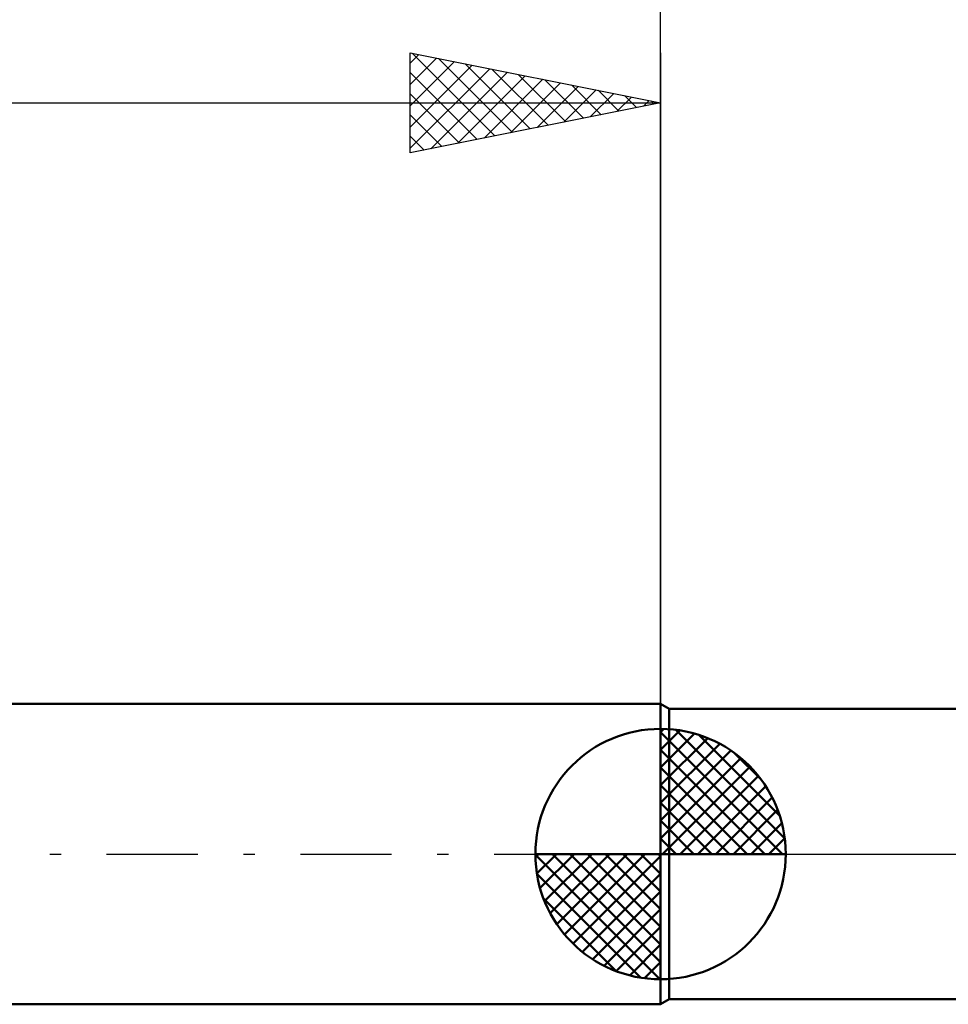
# Model space of a CAD drawing. Header units: millimetres. Extents: x -53 to 71, y -37 to 40.
# Tile 3 of 7: x -13 to 6, y -3 to 17. Entities that reach past the tile are written whole.
import ezdxf

# ---------------------------------------------------------------- set-up
doc = ezdxf.new("R2010")
doc.units = ezdxf.units.MM
doc.header["$LTSCALE"] = 4.55
doc.linetypes.add('LONGDASH_DASH', pattern=[0.85, 0.4, -0.2, 0.05, -0.2])
for name, color, linetype in [('1', 4, 'CONTINUOUS'), ('2', 7, 'CONTINUOUS'), ('4', 2, 'LONGDASH_DASH'), ('NOCUT', 7, 'CONTINUOUS'), ('SK1', 4, 'CONTINUOUS'), ('SK2', 7, 'CONTINUOUS'), ('SK4', 2, 'LONGDASH_DASH')]:
    doc.layers.add(name, color=color, linetype=linetype)

msp = doc.modelspace()

# ---------------------------------------------------------------- linework, layer by layer
at = {"layer": '1', "color": 4, "linetype": 'CONTINUOUS', "lineweight": 50}
for p, q in [((0.173, 2.9), (0, 3)), ((0, -3), (0, 3)), ((0.173, 2.9), (8, 2.9)), ((0.173, -2.9), (0.173, 2.9)), ((0, -3), (0.173, -2.9)), ((0.173, -2.9), (8, -2.9))]:
    msp.add_line(p, q, dxfattribs=at)
at = {"layer": '2', "color": 7, "linetype": 'CONTINUOUS', "lineweight": 25}
msp.add_line((0, 0), (0, 26), dxfattribs=at)
at = {"layer": '4', "color": 2, "linetype": 'LONGDASH_DASH', "lineweight": 25}
msp.add_line((0, 0), (21, 0), dxfattribs=at)
at = {"layer": 'NOCUT', "color": 7, "linetype": 'CONTINUOUS', "lineweight": 25}
for p, q in [((0.173, 2.9), (0, 3)), ((0, 3), (0, 0)), ((8, 2.9), (0.173, 2.9)), ((0, 0), (21, 0))]:
    msp.add_line(p, q, dxfattribs=at)
at = {"layer": 'SK1', "color": 4, "linetype": 'CONTINUOUS', "lineweight": 50}
for p, q in [((0, 3), (-35.2, 3)), ((0, 0), (0, 2.5)), ((0, 2.435), (0.063, 2.498)), ((0, 2.081), (0.387, 2.469)), ((0, 2.435), (2.435, 0)), ((0, 1.728), (0.677, 2.405)), ((0.308, 2.481), (2.481, 0.308)), ((0.761, 2.381), (2.381, 0.761)), ((0, 1.374), (0.941, 2.315)), ((0, 1.021), (1.182, 2.202)), ((0, 2.081), (2.081, 0)), ((0, 0.667), (1.401, 2.069)), ((1.486, 2.01), (2.01, 1.486)), ((0, 0.314), (1.604, 1.917)), ((0, 1.728), (1.728, 0)), ((0.04, 0), (1.787, 1.747)), ((0.393, 0), (1.953, 1.559)), ((0, 1.374), (1.374, 0)), ((0.747, 0), (2.101, 1.354)), ((0, 1.021), (1.021, 0)), ((1.101, 0), (2.229, 1.129)), ((1.454, 0), (2.338, 0.884)), ((0, 0.667), (0.667, 0)), ((1.808, 0), (2.423, 0.615)), ((0, 0.314), (0.314, 0)), ((2.161, 0), (2.479, 0.318)), ((0, 0), (-2.5, 0)), ((-2.498, -0.063), (-2.435, 0)), ((-2.469, -0.387), (-2.081, 0)), ((-2.405, -0.677), (-1.728, 0)), ((-2.315, -0.941), (-1.374, 0)), ((-2.202, -1.182), (-1.021, 0)), ((-2.161, 0), (0, -2.161)), ((-2.069, -1.401), (-0.667, 0)), ((-1.917, -1.604), (-0.314, 0)), ((-1.808, 0), (0, -1.808)), ((-1.454, 0), (0, -1.454)), ((-1.101, 0), (0, -1.101)), ((-0.747, 0), (0, -0.747)), ((-0.393, 0), (0, -0.393)), ((-0.04, 0), (0, -0.04)), ((0, 0), (2.5, 0)), ((0, -2.5), (0, 0)), ((-2.5, -0.015), (-0.015, -2.5)), ((-1.747, -1.787), (0, -0.04)), ((-2.466, -0.402), (-0.402, -2.466)), ((-1.559, -1.953), (0, -0.393)), ((-1.354, -2.101), (0, -0.747)), ((-2.337, -0.884), (-0.884, -2.337)), ((-1.129, -2.229), (0, -1.101)), ((-0.884, -2.338), (0, -1.454)), ((-0.615, -2.423), (0, -1.808)), ((-0.318, -2.479), (0, -2.161)), ((-35.2, -3), (0, -3))]:
    msp.add_line(p, q, dxfattribs=at)
for start, end in [(90, 180), (0, 90), (180, 270), (270, 0)]:
    msp.add_arc((0, 0), 2.5, start, end, dxfattribs=at)
at = {"layer": 'SK2', "color": 7, "linetype": 'CONTINUOUS', "lineweight": 25}
for p, q in [((-5, 14), (-5, 16)), ((-5, 16), (0, 15)), ((-5, 15.789), (-4.824, 15.965)), ((-4.961, 15.992), (-3.308, 14.338)), ((0, 16), (0, 3)), ((-5, 15.365), (-4.471, 15.894)), ((-5, 14.94), (-4.117, 15.823)), ((-5, 14.516), (-3.763, 15.753)), ((-4.431, 15.886), (-2.954, 14.409)), ((-3.901, 15.78), (-2.601, 14.48)), ((-5, 14.092), (-3.41, 15.682)), ((-5, 15.607), (-3.661, 14.268)), ((-4.585, 14.083), (-3.056, 15.611)), ((-4.054, 14.189), (-2.703, 15.541)), ((-3.37, 15.674), (-2.247, 14.551)), ((-2.84, 15.568), (-1.893, 14.621)), ((-3.524, 14.295), (-2.349, 15.47)), ((-2.994, 14.401), (-1.996, 15.399)), ((-2.31, 15.462), (-1.54, 14.692)), ((-1.779, 15.356), (-1.186, 14.763)), ((-5, 15.182), (-4.015, 14.197)), ((-2.463, 14.507), (-1.642, 15.328)), ((-1.933, 14.613), (-1.289, 15.258)), ((-1.403, 14.719), (-0.935, 15.187)), ((-1.249, 15.25), (-0.833, 14.833)), ((-0.719, 15.144), (-0.479, 14.904)), ((-36, 15), (0, 15)), ((0, 15), (-5, 14)), ((-0.872, 14.826), (-0.581, 15.116)), ((-0.342, 14.932), (-0.228, 15.046)), ((-0.188, 15.038), (-0.126, 14.975)), ((-5, 14.758), (-4.368, 14.126)), ((-5, 14.334), (-4.722, 14.056))]:
    msp.add_line(p, q, dxfattribs=at)
at = {"layer": 'SK4', "color": 2, "linetype": 'LONGDASH_DASH', "lineweight": 25}
msp.add_line((-42, 0), (27, 0), dxfattribs=at)

doc.saveas('drawing.dxf')
